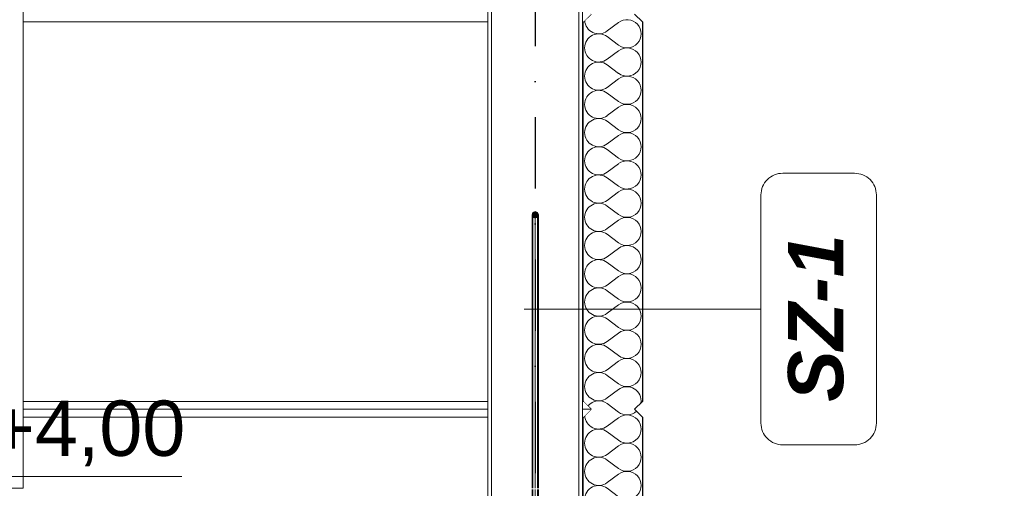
# Model space of a CAD drawing. Header units: millimetres. Extents: x -12989 to 402831, y -50461 to 30884.
# Tile 170 of 175: x 397500 to 399993, y -41861 to -40675. Entities that reach past the tile are written whole.
import ezdxf
from ezdxf.enums import TextEntityAlignment as Align

# ---------------------------------------------------------------- set-up
doc = ezdxf.new("R2010")
doc.units = ezdxf.units.MM
doc.header["$MEASUREMENT"] = 0
doc.linetypes.add('Kropki i Kreski', pattern=[360, 180, -90, 0, -90])
doc.linetypes.add('Wipeout_Contour', pattern=[1000, 0, -1000])
for name, color, linetype in [('A_OZN_ODNOSNIKI', 7, 'Continuous'), ('AS_Belki.Import IFC', 7, 'Continuous'), ('Nowe_A__SCIANY', 7, 'Continuous'), ('Nowe_A_WYM', 7, 'Continuous'), ('Nowe_Warstwa IFC.Import IFC', 7, 'Continuous')]:
    doc.layers.add(name, color=color, linetype=linetype)
for name, color, linetype, lineweight in [('A_OZN_ODNOSNIKI_Nr_pióra__6', 7, 'Continuous', 13), ('A_OZN_ODNOSNIKI_Nr_pióra__85', 7, 'Continuous', 13), ('AS_Belki.Import IFC_Nr_pióra__1', 7, 'Continuous', 13), ('AS_Belki.Import IFC_Nr_pióra__88', 7, 'Continuous', 13), ('AS_Belki.Import IFC_Nr_pióra__90', 7, 'Continuous', 13), ('Nowe_A__SCIANY_Nr_pióra__27', 7, 'Continuous', 25), ('Nowe_A__SCIANY_Nr_pióra__87', 7, 'Continuous', 13), ('Nowe_A_WYM_Nr_pióra__1', 7, 'Continuous', 13), ('Nowe_A_WYM_Nr_pióra__45', 7, 'Continuous', 15), ('Nowe_A_WYM_Nr_pióra__85', 7, 'Continuous', 13), ('Nowe_Warstwa IFC.Import IFC_Nr_pióra__1', 7, 'Continuous', 13), ('Nowe_Warstwa IFC.Import IFC_Nr_pióra__25', 7, 'Continuous', 25)]:
    doc.layers.add(name, color=color, linetype=linetype, lineweight=lineweight)
doc.layers.add('Nowe_A__SCIANY_Nr_pióra__174', color=7, linetype='Continuous', lineweight=5, true_color=0x6a6a6a)
doc.styles.add('STYL_AUTOMATYCZNY_1', font='arial.ttf')
doc.styles.add('STYL_AUTOMATYCZNY_4', font='arial.ttf')
doc.styles.add('STYL_AUTOMATYCZNY_6', font='arial.ttf')
doc.dimstyles.new('STYL_AUTOMATYCZNY__2', dxfattribs={"dimtxt": 139.999998, "dimasz": 57, "dimexe": 0.18, "dimexo": 0.0625, "dimgap": 0, "dimtad": 1, "dimdec": 0, "dimlfac": 0.1, "dimzin": 0, "dimdsep": 46, "dimtxsty": 'STYL_AUTOMATYCZNY_4', "dimblk": 'ARROWHEAD_6', "dimblk1": 'ARROWHEAD_6', "dimblk2": 'ARROWHEAD_6', "dimcen": 0.09, "dimse1": 1, "dimse2": 1, "dimclrd": 7, "dimclre": 7, "dimclrt": 7, "dimadec": 0, "dimazin": 0, "dimtfac": 1, "dimtdec": 4, "dimtmove": 0, "dimatfit": 3, "dimfxl": 0, "dimtolj": 1, "dimtzin": 0, "dimarcsym": 0})

# ---------------------------------------------------------------- blocks, each defined once
blk = doc.blocks.new('*X9', base_point=(362576.7, -45960.6))
at = {"layer": 'Nowe_A__SCIANY_Nr_pióra__174', "color": 251, "linetype": 'Continuous', "lineweight": 5, "true_color": 0x6a6a6a}
for p, q in [((399016, -40682), (398987.5, -40703.4)), ((399016, -40739.2), (398987.5, -40717.7)), ((399016, -40753.4), (398987.5, -40774.9)), ((399016, -40810.6), (398987.5, -40789.2)), ((399016, -40824.9), (398987.5, -40846.3)), ((399016, -40882), (398987.5, -40860.6)), ((399016, -40896.3), (398987.5, -40917.7)), ((399016, -40953.4), (398987.5, -40932)), ((399016, -40967.7), (398987.5, -40989.2)), ((399016, -41024.9), (398987.5, -41003.4)), ((399016, -41039.2), (398987.5, -41060.6)), ((399016, -41096.3), (398987.5, -41074.9)), ((399016, -41110.6), (398987.5, -41132)), ((399016, -41167.7), (398987.5, -41146.3)), ((399016, -41182), (398987.5, -41203.4)), ((399016, -41239.2), (398987.5, -41217.7)), ((399016, -41253.4), (398987.5, -41274.9)), ((399016, -41310.6), (398987.5, -41289.2)), ((399016, -41324.9), (398987.5, -41346.3)), ((399016, -41382), (398987.5, -41360.6)), ((399016, -41396.3), (398987.5, -41417.7)), ((399016, -41453.4), (398987.5, -41432)), ((399016, -41467.7), (398987.5, -41489.2)), ((399016, -41524.9), (398987.5, -41503.4)), ((399016, -41539.2), (398987.5, -41560.6)), ((399016, -41596.3), (398987.5, -41574.9)), ((399016, -41610.6), (398987.5, -41632)), ((399016, -41667.7), (398987.5, -41646.3)), ((399016, -41682), (398987.5, -41703.4)), ((399016, -41739.2), (398987.5, -41717.7)), ((399016, -41753.4), (398987.5, -41774.9)), ((399016, -41810.6), (398987.5, -41789.2)), ((399016, -41824.9), (398987.5, -41846.3)), ((399016, -41882), (398987.5, -41860.6))]:
    blk.add_line(p, q, dxfattribs=at)
for centre, start, end in [((398966, -40674.9), 183.3422, 306.8699), ((399037.5, -40710.6), 233.1301, 126.8699), ((398966, -40746.3), 53.1301, 180), ((398966, -40746.3), 180, 306.8699), ((399037.5, -40782), 233.1301, 126.8699), ((398966, -40817.7), 53.1301, 180), ((398966, -40817.7), 180, 306.8699), ((399037.5, -40853.4), 233.1301, 126.8699), ((398966, -40889.2), 53.1301, 180), ((398966, -40889.2), 180, 306.8699), ((399037.5, -40924.9), 233.1301, 126.8699), ((398966, -40960.6), 53.1301, 180), ((398966, -40960.6), 180, 306.8699), ((399037.5, -40996.3), 233.1301, 126.8699), ((398966, -41032), 53.1301, 180), ((398966, -41032), 180, 306.8699), ((399037.5, -41067.7), 233.1301, 126.8699), ((398966, -41103.4), 53.1301, 180), ((398966, -41103.4), 180, 306.8699), ((399037.5, -41139.2), 233.1301, 126.8699), ((398966, -41174.9), 53.1301, 180), ((398966, -41174.9), 180, 306.8699), ((399037.5, -41210.6), 233.1301, 126.8699), ((398966, -41246.3), 53.1301, 180), ((398966, -41246.3), 180, 306.8699), ((399037.5, -41282), 233.1301, 126.8699), ((398966, -41317.7), 53.1301, 180), ((398966, -41317.7), 180, 306.8699), ((399037.5, -41353.4), 233.1301, 126.8699), ((398966, -41389.2), 53.1301, 180), ((398966, -41389.2), 180, 306.8699), ((399037.5, -41424.9), 233.1301, 126.8699), ((398966, -41460.6), 53.1301, 180), ((398966, -41460.6), 180, 306.8699), ((399037.5, -41496.3), 233.1301, 126.8699), ((398966, -41532), 53.1301, 180), ((398966, -41532), 180, 306.8699), ((399037.5, -41567.7), 233.1301, 126.8699), ((398966, -41603.4), 53.1301, 180), ((398966, -41603.4), 180, 306.8699), ((399037.5, -41639.2), 351.2832, 126.8699), ((398966, -41674.9), 53.1301, 140.6813), ((399037.5, -41639.2), 233.1301, 312.5684), ((399037.5, -41710.6), 233.1301, 126.8699), ((398966, -41674.9), 183.3422, 306.8699), ((398966, -41746.3), 53.1301, 180), ((398966, -41746.3), 180, 306.8699), ((399037.5, -41782), 233.1301, 126.8699), ((398966, -41817.7), 53.1301, 180), ((398966, -41817.7), 180, 306.8699), ((399037.5, -41853.4), 233.1301, 126.8699), ((398966, -41889.2), 53.1301, 180)]:
    blk.add_arc(centre, 35.7, start, end, dxfattribs=at)
blk = doc.blocks.new('ElemPrzekroju_1_1', base_point=(362576.7, -45960.6))
at = {"color": 254, "linetype": 'Wipeout_Contour', "lineweight": 0, "ltscale": 16852457.52965012}
blk.add_wipeout([(398926.7, -39378.9), (398926.7, -39640.6), (398946.7, -39660.6), (398926.7, -39680.6), (398926.7, -40640.6), (398946.7, -40660.6), (398926.7, -40680.6), (398926.7, -41640.6), (398946.7, -41660.6), (398926.7, -41680.6), (398926.7, -42640.6), (398946.7, -42660.6), (398926.7, -42680.6), (398926.7, -43640.6), (398946.7, -43660.6), (398926.7, -43680.6), (398926.7, -44640.6), (398946.7, -44660.6), (398926.7, -44680.6), (398926.7, -45640.6), (398946.7, -45660.6), (399056.7, -45660.6), (399076.7, -45640.6), (399076.7, -44680.6), (399056.7, -44660.6), (399076.7, -44640.6), (399076.7, -43680.6), (399056.7, -43660.6), (399076.7, -43640.6), (399076.7, -42680.6), (399056.7, -42660.6), (399076.7, -42640.6), (399076.7, -41680.6), (399056.7, -41660.6), (399076.7, -41640.6), (399076.7, -40680.6), (399056.7, -40660.6), (399076.7, -40640.6), (399076.7, -39680.6), (399056.7, -39660.6), (399076.7, -39640.6), (399076.7, -39378.9)], dxfattribs=at).dxf.layer = 'Nowe_A__SCIANY'
at = {"layer": 'Nowe_A__SCIANY_Nr_pióra__27', "color": 7, "linetype": 'Continuous', "lineweight": 25}
for p, q in [((398946.7, -40660.6), (398926.7, -40680.6)), ((399056.7, -40660.6), (399076.7, -40680.6)), ((398926.7, -40680.6), (398926.7, -41640.6)), ((399076.7, -40680.6), (399076.7, -41640.6)), ((398926.7, -41640.6), (398946.7, -41660.6)), ((399076.7, -41640.6), (399056.7, -41660.6)), ((398946.7, -41660.6), (398926.7, -41680.6)), ((399056.7, -41660.6), (399076.7, -41680.6)), ((398926.7, -41680.6), (398926.7, -42640.6)), ((399076.7, -41680.6), (399076.7, -42640.6))]:
    blk.add_line(p, q, dxfattribs=at)
at = {"layer": 'Nowe_A__SCIANY', "lineweight": 0}
blk.add_blockref('*X9', (362576.7, -45960.6), dxfattribs=at)
blk = doc.blocks.new('ElemPrzekroju_2_1', base_point=(362576.7, -45960.6))
at = {"color": 254, "linetype": 'Wipeout_Contour', "lineweight": 0, "ltscale": 1600675.822667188}
blk.add_wipeout([(398685.1, -40660.6), (397508.6, -40660.6), (397508.6, -40680.6), (398685.1, -40680.6)], dxfattribs=at).dxf.layer = 'Nowe_A__SCIANY'
at = {"color": 254, "linetype": 'Wipeout_Contour', "lineweight": 0, "ltscale": 1603995.803149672}
blk.add_wipeout([(398925.1, -40660.6), (398925.1, -40680.6), (398926.7, -40680.6), (398946.7, -40660.6)], dxfattribs=at).dxf.layer = 'Nowe_A__SCIANY'
at = {"color": 254, "linetype": 'Wipeout_Contour', "lineweight": 0, "ltscale": 1600877.351245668}
blk.add_wipeout([(398685.1, -40680.6), (397508.6, -40680.6), (397508.6, -41640.6), (398685.1, -41640.6)], dxfattribs=at).dxf.layer = 'Nowe_A__SCIANY'
at = {"color": 254, "linetype": 'Wipeout_Contour', "lineweight": 0, "ltscale": 1604176.101309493}
blk.add_wipeout([(398926.7, -40680.6), (398925.1, -40680.6), (398925.1, -41640.6), (398926.7, -41640.6)], dxfattribs=at).dxf.layer = 'Nowe_A__SCIANY'
at = {"layer": 'Nowe_A__SCIANY_Nr_pióra__87', "color": 7, "linetype": 'Continuous', "lineweight": 13}
for p, q in [((398685.1, -40680.6), (397508.6, -40680.6)), ((398926.7, -40680.6), (398925.1, -40680.6))]:
    blk.add_line(p, q, dxfattribs=at)
at = {"color": 254, "linetype": 'Wipeout_Contour', "lineweight": 0, "ltscale": 1601078.976251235}
blk.add_wipeout([(397508.6, -41640.6), (397508.6, -41660.6), (398685.1, -41660.6), (398685.1, -41640.6)], dxfattribs=at).dxf.layer = 'Nowe_A__SCIANY'
at = {"color": 254, "linetype": 'Wipeout_Contour', "lineweight": 0, "ltscale": 1604398.121524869}
blk.add_wipeout([(398925.1, -41640.6), (398925.1, -41660.6), (398946.7, -41660.6), (398926.7, -41640.6)], dxfattribs=at).dxf.layer = 'Nowe_A__SCIANY'
at = {"layer": 'Nowe_A__SCIANY_Nr_pióra__87', "color": 7, "linetype": 'Continuous', "lineweight": 13}
for p, q in [((398685.1, -41640.6), (397508.6, -41640.6)), ((398926.7, -41640.6), (398925.1, -41640.6))]:
    blk.add_line(p, q, dxfattribs=at)
at = {"color": 254, "linetype": 'Wipeout_Contour', "lineweight": 0, "ltscale": 1601087.30273518}
blk.add_wipeout([(397508.6, -41680.6), (398685.1, -41680.6), (398685.1, -41660.6), (397508.6, -41660.6)], dxfattribs=at).dxf.layer = 'Nowe_A__SCIANY'
at = {"color": 254, "linetype": 'Wipeout_Contour', "lineweight": 0, "ltscale": 1604406.430886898}
blk.add_wipeout([(398925.1, -41680.6), (398926.7, -41680.6), (398946.7, -41660.6), (398925.1, -41660.6)], dxfattribs=at).dxf.layer = 'Nowe_A__SCIANY'
at = {"layer": 'Nowe_A__SCIANY_Nr_pióra__87', "color": 7, "linetype": 'Continuous', "lineweight": 13}
for p, q in [((397508.6, -41660.6), (398685.1, -41660.6)), ((398925.1, -41660.6), (398946.7, -41660.6))]:
    blk.add_line(p, q, dxfattribs=at)
at = {"color": 254, "linetype": 'Wipeout_Contour', "lineweight": 0, "ltscale": 4775751.415700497}
blk.add_wipeout([(392867.1, -41680.6), (392867.1, -41860.6), (398685.1, -41860.6), (398685.1, -41680.6), (397508.6, -41680.6), (397508.6, -41860.6), (397408.6, -41860.6), (397408.6, -41680.6), (394158.6, -41680.6), (394158.6, -41860.6), (394058.6, -41860.6), (394058.6, -41680.6)], dxfattribs=at).dxf.layer = 'Nowe_A__SCIANY'
at = {"color": 254, "linetype": 'Wipeout_Contour', "lineweight": 0, "ltscale": 1604591.568309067}
blk.add_wipeout([(398926.7, -41680.6), (398925.1, -41680.6), (398925.1, -42640.6), (398926.7, -42640.6)], dxfattribs=at).dxf.layer = 'Nowe_A__SCIANY'
at = {"layer": 'Nowe_A__SCIANY_Nr_pióra__87', "color": 7, "linetype": 'Continuous', "lineweight": 13}
for p, q in [((398685.1, -41680.6), (397508.6, -41680.6)), ((398926.7, -41680.6), (398925.1, -41680.6))]:
    blk.add_line(p, q, dxfattribs=at)
blk = doc.blocks.new('ElemPrzekroju_184_1', base_point=(362576.7, -45960.6))
at = {"color": 254, "linetype": 'Wipeout_Contour', "lineweight": 0, "ltscale": 1603868.540046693}
blk.add_wipeout([(398810.7, -41174.4), (398810.7, -41860.6), (398813.1, -41860.6), (398813.1, -41168.5)], dxfattribs=at).dxf.layer = 'AS_Belki.Import IFC'
at = {"color": 254, "linetype": 'Wipeout_Contour', "lineweight": 0, "ltscale": 1603853.489135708}
blk.add_wipeout([(398805.1, -41176.9), (398805.1, -41860.6), (398810.7, -41860.6), (398810.7, -41174.4)], dxfattribs=at).dxf.layer = 'AS_Belki.Import IFC'
at = {"color": 254, "linetype": 'Wipeout_Contour', "lineweight": 0, "ltscale": 1603830.983354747}
blk.add_wipeout([(398799.4, -41174.4), (398799.4, -41860.6), (398805.1, -41860.6), (398805.1, -41176.9)], dxfattribs=at).dxf.layer = 'AS_Belki.Import IFC'
at = {"color": 254, "linetype": 'Wipeout_Contour', "lineweight": 0, "ltscale": 1603814.206260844}
blk.add_wipeout([(398797.1, -41168.5), (398797.1, -41860.6), (398799.4, -41860.6), (398799.4, -41174.4)], dxfattribs=at).dxf.layer = 'AS_Belki.Import IFC'
at = {"layer": 'AS_Belki.Import IFC', "linetype": 'Continuous', "lineweight": 0, "true_color": 0x000000}
blk.add_hatch(color=18, dxfattribs=at).paths.add_polyline_path([(398810.7, -41174.4), (398813.1, -41168.5), (398810.7, -41162.6), (398805.1, -41160.1), (398799.4, -41162.6), (398797.1, -41168.5), (398799.4, -41174.4), (398805.1, -41176.9)])
at = {"layer": 'AS_Belki.Import IFC_Nr_pióra__1', "color": 7, "linetype": 'Continuous', "lineweight": 13}
for p, q in [((398799.4, -41162.6), (398797.1, -41168.5)), ((398797.1, -41168.5), (398799.4, -41174.4)), ((398805.1, -41160.1), (398799.4, -41162.6)), ((398799.4, -41174.4), (398805.1, -41176.9)), ((398805.1, -41160.1), (398810.7, -41162.6)), ((398810.7, -41174.4), (398805.1, -41176.9)), ((398810.7, -41162.6), (398813.1, -41168.5)), ((398813.1, -41168.5), (398810.7, -41174.4))]:
    blk.add_line(p, q, dxfattribs=at)
at = {"color": 254, "linetype": 'Wipeout_Contour', "lineweight": 0, "ltscale": 2005030.880662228}
blk.add_wipeout([(398810.7, -41863.6), (398810.7, -41912.7), (398812.5, -41911.2), (398813.1, -41909.6), (398813.1, -41863.6)], dxfattribs=at).dxf.layer = 'AS_Belki.Import IFC'
at = {"color": 254, "linetype": 'Wipeout_Contour', "lineweight": 0, "ltscale": 1604006.935418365}
blk.add_wipeout([(398805.1, -41863.6), (398805.1, -41913.6), (398810.7, -41912.7), (398810.7, -41863.6)], dxfattribs=at).dxf.layer = 'AS_Belki.Import IFC'
at = {"color": 254, "linetype": 'Wipeout_Contour', "lineweight": 0, "ltscale": 1603984.431792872}
blk.add_wipeout([(398799.4, -41863.6), (398799.4, -41912.7), (398805.1, -41913.6), (398805.1, -41863.6)], dxfattribs=at).dxf.layer = 'AS_Belki.Import IFC'
at = {"layer": 'AS_Belki.Import IFC_Nr_pióra__90', "color": 7, "linetype": 'Continuous', "lineweight": 13}
for p, q in [((398813.1, -41168.5), (398813.1, -41860.6)), ((398813.1, -41863.6), (398813.1, -41909.6)), ((398813.1, -41909.6), (398812.5, -41911.2))]:
    blk.add_line(p, q, dxfattribs=at)
at = {"color": 254, "linetype": 'Wipeout_Contour', "lineweight": 0, "ltscale": 2004962.336794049}
blk.add_wipeout([(398799.4, -41863.6), (398797.1, -41863.6), (398797.1, -41909.6), (398797.7, -41911.2), (398799.4, -41912.7)], dxfattribs=at).dxf.layer = 'AS_Belki.Import IFC'
at = {"layer": 'AS_Belki.Import IFC_Nr_pióra__90', "color": 7, "linetype": 'Continuous', "lineweight": 13}
for p, q in [((398797.1, -41168.5), (398797.1, -41860.6)), ((398799.4, -41174.4), (398799.4, -41860.6)), ((398805.1, -41176.9), (398805.1, -41860.6)), ((398810.7, -41174.4), (398810.7, -41860.6)), ((398797.1, -41863.6), (398797.1, -41909.6)), ((398799.4, -41863.6), (398799.4, -41912.7)), ((398805.1, -41863.6), (398805.1, -41913.6)), ((398810.7, -41863.6), (398810.7, -41912.7)), ((398797.7, -41911.2), (398797.1, -41909.6))]:
    blk.add_line(p, q, dxfattribs=at)
blk = doc.blocks.new('ElemPrzekroju_202_1', base_point=(362576.7, -45960.6))
at = {"color": 254, "linetype": 'Wipeout_Contour', "lineweight": 0, "ltscale": 1603852.313832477}
blk.add_wipeout([(398694.9, -39378.9), (398685.1, -39378.9), (398685.1, -45660.6), (398694.9, -45660.6)], dxfattribs=at).dxf.layer = 'AS_Belki.Import IFC'
at = {"color": 254, "linetype": 'Wipeout_Contour', "lineweight": 0, "ltscale": 1604767.897345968}
blk.add_wipeout([(398925.1, -39378.9), (398915.3, -39378.9), (398915.3, -45660.6), (398925.1, -45660.6)], dxfattribs=at).dxf.layer = 'AS_Belki.Import IFC'
at = {"layer": 'AS_Belki.Import IFC_Nr_pióra__88', "color": 7, "linetype": 'Continuous', "lineweight": 13}
for p, q in [((398685.1, -45660.6), (398685.1, -39378.9)), ((398694.9, -45660.6), (398694.9, -39378.9)), ((398915.3, -45660.6), (398915.3, -39378.9)), ((398925.1, -45660.6), (398925.1, -39378.9))]:
    blk.add_line(p, q, dxfattribs=at)
blk = doc.blocks.new('ElemPrzekroju_278_1', base_point=(362576.7, -45960.6))
at = {"color": 254, "linetype": 'Wipeout_Contour', "lineweight": 0, "ltscale": 2397438.222224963}
blk.add_wipeout([(397408.6, -41860.6), (397508.6, -41860.6), (397508.6, -40577.6), (397486.6, -40577.6), (397486.6, -40435.2), (397408.6, -40435.2)], dxfattribs=at).dxf.layer = 'AS_Belki.Import IFC'
at = {"layer": 'AS_Belki.Import IFC_Nr_pióra__88', "color": 7, "linetype": 'Continuous', "lineweight": 13}
for p, q in [((397408.6, -41860.6), (397408.6, -40435.2)), ((397508.6, -41860.6), (397508.6, -40577.6)), ((397408.6, -41860.6), (397508.6, -41860.6))]:
    blk.add_line(p, q, dxfattribs=at)
blk = doc.blocks.new('Standardowy znacznik osi[10]_1', base_point=(398805.1, -35960.6))
at = {"layer": 'Nowe_Warstwa IFC.Import IFC_Nr_pióra__25', "color": 7, "linetype": 'Kropki i Kreski', "lineweight": 25}
blk.add_line((398805.1, -36960.6), (398805.1, -48960.6), dxfattribs=at)
at = {"layer": 'Nowe_Warstwa IFC.Import IFC_Nr_pióra__1', "color": 7, "lineweight": 13, "style": 'STYL_AUTOMATYCZNY_1'}
for tag, p in [('AC_MarkerText_1_0', (398805.1, -35623.1)), ('AC_MarkerText_1_1', (398805.1, -50123.1))]:
    blk.add_attdef(tag, text='', height=175, rotation=360, dxfattribs=at).set_placement(p, align=Align.TOP_CENTER)
blk = doc.blocks.new('Wymiary_4_1', base_point=(397359.5, -41960.6))
at = {"layer": 'Nowe_A_WYM_Nr_pióra__45', "color": 7, "linetype": 'Continuous', "lineweight": 15}
for p, q in [((397359.5, -41960.6), (397359.5, -41440.6)), ((397359.5, -41960.6), (397229.5, -41830.6)), ((397229.5, -41830.6), (397359.5, -41830.6)), ((397359.5, -41830.6), (397910.3, -41830.6))]:
    blk.add_line(p, q, dxfattribs=at)
at = {"layer": 'Nowe_A_WYM_Nr_pióra__85', "color": 7, "linetype": 'Continuous', "lineweight": 13}
for q in [(397262, -41960.6), (397457, -41960.6)]:
    blk.add_line((397359.5, -41960.6), q, dxfattribs=at)
at = {"layer": 'Nowe_A_WYM_Nr_pióra__1', "color": 7, "lineweight": 13, "insert": (397424.5, -41804.6), "char_height": 140, "attachment_point": 7, "style": 'STYL_AUTOMATYCZNY_4'}
blk.add_mtext('\\A1;{\\pql;\\fArial|b0|i0|c238|p0;\\W1.000000;+4,00}', dxfattribs=at)
blk = doc.blocks.new('*D369', base_point=(362576.7, -45960.6))
at = {"layer": 'Nowe_A_WYM_Nr_pióra__45', "color": 7, "linetype": 'Continuous', "lineweight": 15}
for p, q in [((401146.2, -45630.6), (401206.2, -45690.6)), ((401146.2, -46830.6), (401206.2, -46890.6))]:
    blk.add_line(p, q, dxfattribs=at)
at = {"layer": 'Nowe_A_WYM_Nr_pióra__85', "color": 7, "linetype": 'Continuous', "lineweight": 13}
for p, q in [((401176.2, -45660.6), (401176.2, -37870.7)), ((401232.4, -45660.6), (401119.9, -45660.6)), ((401176.2, -46860.6), (401176.2, -45660.6)), ((401232.4, -46860.6), (401119.9, -46860.6)), ((401176.2, -47260.6), (401176.2, -46860.6))]:
    blk.add_line(p, q, dxfattribs=at)
at = {"layer": 'Nowe_A_WYM_Nr_pióra__1', "color": 7, "lineweight": 13, "insert": (401148.2, -46420.8), "char_height": 140, "attachment_point": 7, "rotation": 90, "style": 'STYL_AUTOMATYCZNY_4'}
blk.add_mtext('\\A1;{\\pql;\\fArial|b0|i0|c238|p0;\\W1.000000;120}', dxfattribs=at)
blk = doc.blocks.new('ARROWHEAD_6')
at = {"color": 0, "linetype": 'Continuous', "lineweight": 0}
for p, q in [((-0.5, -0.5), (0.5, 0.5)), ((0, 0), (-1, 0))]:
    blk.add_line(p, q, dxfattribs=at)
blk = doc.blocks.new('*D370', base_point=(362576.7, -45960.6))
at = {"layer": 'Nowe_A_WYM_Nr_pióra__45', "color": 7, "linetype": 'Continuous', "lineweight": 15}
for p, q in [((401206.2, -37900.7), (401146.2, -37840.7)), ((401146.2, -45630.6), (401206.2, -45690.6))]:
    blk.add_line(p, q, dxfattribs=at)
at = {"layer": 'Nowe_A_WYM_Nr_pióra__85', "color": 7, "linetype": 'Continuous', "lineweight": 13}
for p, q in [((401176.2, -37870.7), (401176.2, -37825.7)), ((401232.4, -37870.7), (401119.9, -37870.7)), ((401176.2, -45660.6), (401176.2, -37870.7))]:
    blk.add_line(p, q, dxfattribs=at)
at = {"layer": 'Nowe_A_WYM_Nr_pióra__1', "color": 7, "lineweight": 13, "insert": (401148.2, -41925.8), "char_height": 140, "attachment_point": 7, "rotation": 90, "style": 'STYL_AUTOMATYCZNY_4'}
blk.add_mtext('\\A1;{\\pql;\\fArial|b0|i0|c238|p0;\\W1.000000;779}', dxfattribs=at)
blk = doc.blocks.new('*D371', base_point=(362576.7, -45960.6))
at = {"layer": 'Nowe_A_WYM_Nr_pióra__45', "color": 7, "linetype": 'Continuous', "lineweight": 15}
for p, q in [((401477.4, -37900.7), (401417.4, -37840.7)), ((401417.4, -45950.6), (401477.4, -46010.6))]:
    blk.add_line(p, q, dxfattribs=at)
at = {"layer": 'Nowe_A_WYM_Nr_pióra__85', "color": 7, "linetype": 'Continuous', "lineweight": 13}
for p, q in [((401447.4, -37870.7), (401447.4, -37825.7)), ((401503.7, -37870.7), (401391.2, -37870.7)), ((401447.4, -45980.6), (401447.4, -37870.7)), ((401503.7, -45980.6), (401391.2, -45980.6)), ((401447.4, -46025.6), (401447.4, -45980.6))]:
    blk.add_line(p, q, dxfattribs=at)
at = {"layer": 'Nowe_A_WYM_Nr_pióra__1', "color": 7, "lineweight": 13, "insert": (401419.4, -42078.7), "char_height": 140, "attachment_point": 7, "rotation": 90, "style": 'STYL_AUTOMATYCZNY_4'}
blk.add_mtext('\\A1;{\\pql;\\fArial|b0|i0|c238|p0;\\W1.000000;811}', dxfattribs=at)
blk = doc.blocks.new('Etykieta_5_1', base_point=(399076.7, -41407.1))
at = {"color": 254, "linetype": 'Wipeout_Contour', "lineweight": 0, "ltscale": 9639909.532598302}
blk.add_wipeout([(399376.7, -41118.4), (399376.7, -41695.8), (399376.7, -41695.8), (399384.1, -41723.3), (399404.2, -41743.5), (399431.8, -41750.8), (399431.8, -41750.8), (399613.8, -41750.8), (399613.8, -41750.8), (399641.3, -41743.5), (399661.4, -41723.3), (399668.8, -41695.8), (399668.8, -41695.8), (399668.8, -41118.4), (399668.8, -41118.4), (399661.4, -41090.9), (399641.3, -41070.8), (399613.8, -41063.4), (399613.8, -41063.4), (399431.8, -41063.4), (399431.8, -41063.4), (399404.2, -41070.8), (399384.1, -41090.9)], dxfattribs=at).dxf.layer = 'A_OZN_ODNOSNIKI'
at = {"layer": 'A_OZN_ODNOSNIKI_Nr_pióra__85', "color": 7, "linetype": 'Continuous', "lineweight": 13}
for p, q in [((398777.2, -41407.1), (399376.2, -41407.1)), ((399376.2, -41407.1), (399376.7, -41407.1))]:
    blk.add_line(p, q, dxfattribs=at)
at = {"layer": 'A_OZN_ODNOSNIKI_Nr_pióra__85', "color": 7, "linetype": 'Continuous', "lineweight": 13, "flags": 128}
blk.add_lwpolyline([(399376.7, -41118.4, -0.414214), (399431.8, -41063.4), (399613.8, -41063.4, -0.414214), (399668.8, -41118.4), (399668.8, -41695.8, -0.414214), (399613.8, -41750.8), (399431.8, -41750.8, -0.414214), (399376.7, -41695.8)], format="xyb", close=True, dxfattribs=at)
at = {"layer": 'A_OZN_ODNOSNIKI_Nr_pióra__6', "color": 7, "lineweight": 13, "insert": (399445, -41641.8), "char_height": 140, "attachment_point": 1, "rotation": 90, "style": 'STYL_AUTOMATYCZNY_6'}
blk.add_mtext('\\A1;{\\pql;\\pt0,6000;\\fArial|b1|i1|c238|p0;\\W1.000000;SZ-1\\fArial|b1|i1|c238|p0;\\W1.000000;\\A1{\\H.66x;\\S^  ;}\\fArial|b1|i1|c238|p0;\\W1.000000;\\fArial|b1|i1|c238|p0;\\W1.000000;\\A1{\\H.66x;\\S^  ;}\\fArial|b1|i1|c238|p0;\\W1.000000; \\fArial|b1|i1|c238|p0;\\W1.000000;\\fArial|b1|i1|c238|p0;\\W1.000000;\\fArial|b1|i1|c238|p0;\\W1.000000;\\fArial|b1|i1|c238|p0;\\W1.000000;\\fArial|b1|i1|c238|p0;\\W1.000000;\\fArial|b1|i1|c238|p0;\\W1.000000;\\fArial|b1|i1|c238|p0;\\W1.000000;\\fArial|b1|i1|c238|p0;\\W1.000000;\\fArial|b1|i1|c238|p0;\\W1.000000;\\fArial|b1|i1|c238|p0;\\W1.000000;\\fArial|b1|i1|c238|p0;\\W1.000000;\\fArial|b1|i1|c238|p0;\\W1.000000;\\fArial|b1|i1|c238|p0;\\W1.000000;\\fArial|b1|i1|c238|p0;\\W1.000000;\\fArial|b1|i1|c238|p0;\\W1.000000;\\fArial|b1|i1|c238|p0;\\W1.000000;\\fArial|b1|i1|c238|p0;\\W1.000000;\\fArial|b1|i1|c238|p0;\\W1.000000;\\fArial|b1|i1|c238|p0;\\W1.000000;\\fArial|b1|i1|c238|p0;\\W1.000000;\\fArial|b1|i1|c238|p0;\\W1.000000;\\fArial|b1|i1|c238|p0;\\W1.000000;\\fArial|b1|i1|c238|p0;\\W1.000000;\\fArial|b1|i1|c238|p0;\\W1.000000;\\fArial|b1|i1|c238|p0;\\W1.000000;\\fArial|b1|i1|c238|p0;\\W1.000000;\\fArial|b1|i1|c238|p0;\\W1.000000;\\fArial|b1|i1|c238|p0;\\W1.000000;\\fArial|b1|i1|c238|p0;\\W1.000000;\\fArial|b1|i1|c238|p0;\\W1.000000;\\fArial|b1|i1|c238|p0;\\W1.000000;\\fArial|b1|i1|c238|p0;\\W1.000000;\\fArial|b1|i1|c238|p0;\\W1.000000;\\fArial|b1|i1|c238|p0;\\W1.000000;\\fArial|b1|i1|c238|p0;\\W1.000000;\\fArial|b1|i1|c238|p0;\\W1.000000;\\fArial|b1|i1|c238|p0;\\W1.000000;\\fArial|b1|i1|c238|p0;\\W1.000000;\\fArial|b1|i1|c238|p0;\\W1.000000;\\fArial|b1|i1|c238|p0;\\W1.000000;\\fArial|b1|i1|c238|p0;\\W1.000000;\\fArial|b1|i1|c238|p0;\\W1.000000;\\fArial|b1|i1|c238|p0;\\W1.000000;}', dxfattribs=at)

msp = doc.modelspace()

# ---------------------------------------------------------------- block references
at = {"layer": 'Nowe_A__SCIANY', "lineweight": 0}
msp.add_blockref('ElemPrzekroju_1_1', (362576.7, -45960.6), dxfattribs=at)

# ---------------------------------------------------------------- next in the draw order: block references
msp.add_blockref('ElemPrzekroju_2_1', (362576.7, -45960.6), dxfattribs=at)

# ---------------------------------------------------------------- next in the draw order: dimensions: what is measured, and where the dimension line sits
at = {"layer": 'Nowe_A_WYM', "color": 7, "linetype": 'Continuous', "lineweight": 13}
for base, p1, p2, picture, middle in [((401176.2, -37870.7), (399026.7, -45660.6), (399106.7, -37870.7), '*D370', (401078.2, -41766)), ((401447.4, -37870.7), (399026.7, -45980.6), (399106.7, -37870.7), '*D371', (401349.4, -41918.9)), ((401176.2, -45660.6), (399554.7, -46860.6), (399026.7, -45660.6), '*D369', (401078.2, -46260.9))]:
    dim = msp.add_linear_dim(base=base, p1=p1, p2=p2, angle=90, dimstyle='STYL_AUTOMATYCZNY__2', dxfattribs=at)
    dim.commit()
    dim.dimension.update_dxf_attribs({"geometry": picture, "text_midpoint": middle, "dimtype": 160, "text_rotation": 90})

# ---------------------------------------------------------------- next in the draw order: block references
at = {"layer": 'AS_Belki.Import IFC', "lineweight": 0}
for name in ['ElemPrzekroju_278_1', 'ElemPrzekroju_184_1']:
    msp.add_blockref(name, (362576.7, -45960.6), dxfattribs=at)

# ---------------------------------------------------------------- next in the draw order: block references
msp.add_blockref('ElemPrzekroju_202_1', (362576.7, -45960.6), dxfattribs=at)
at = {"layer": 'Nowe_A_WYM', "color": 7, "linetype": 'Continuous', "lineweight": 13}
msp.add_blockref('Wymiary_4_1', (397359.5, -41960.6), dxfattribs=at)

# ---------------------------------------------------------------- next in the draw order: block references
at = {"layer": 'Nowe_Warstwa IFC.Import IFC', "color": 7, "linetype": 'Continuous', "lineweight": 13}
msp.add_blockref('Standardowy znacznik osi[10]_1', (398805.1, -35960.6), dxfattribs=at)

# ---------------------------------------------------------------- next in the draw order: block references
at = {"layer": 'A_OZN_ODNOSNIKI', "color": 7, "linetype": 'Continuous', "lineweight": 13}
msp.add_blockref('Etykieta_5_1', (399076.7, -41407.1), dxfattribs=at)

doc.saveas('drawing.dxf')
